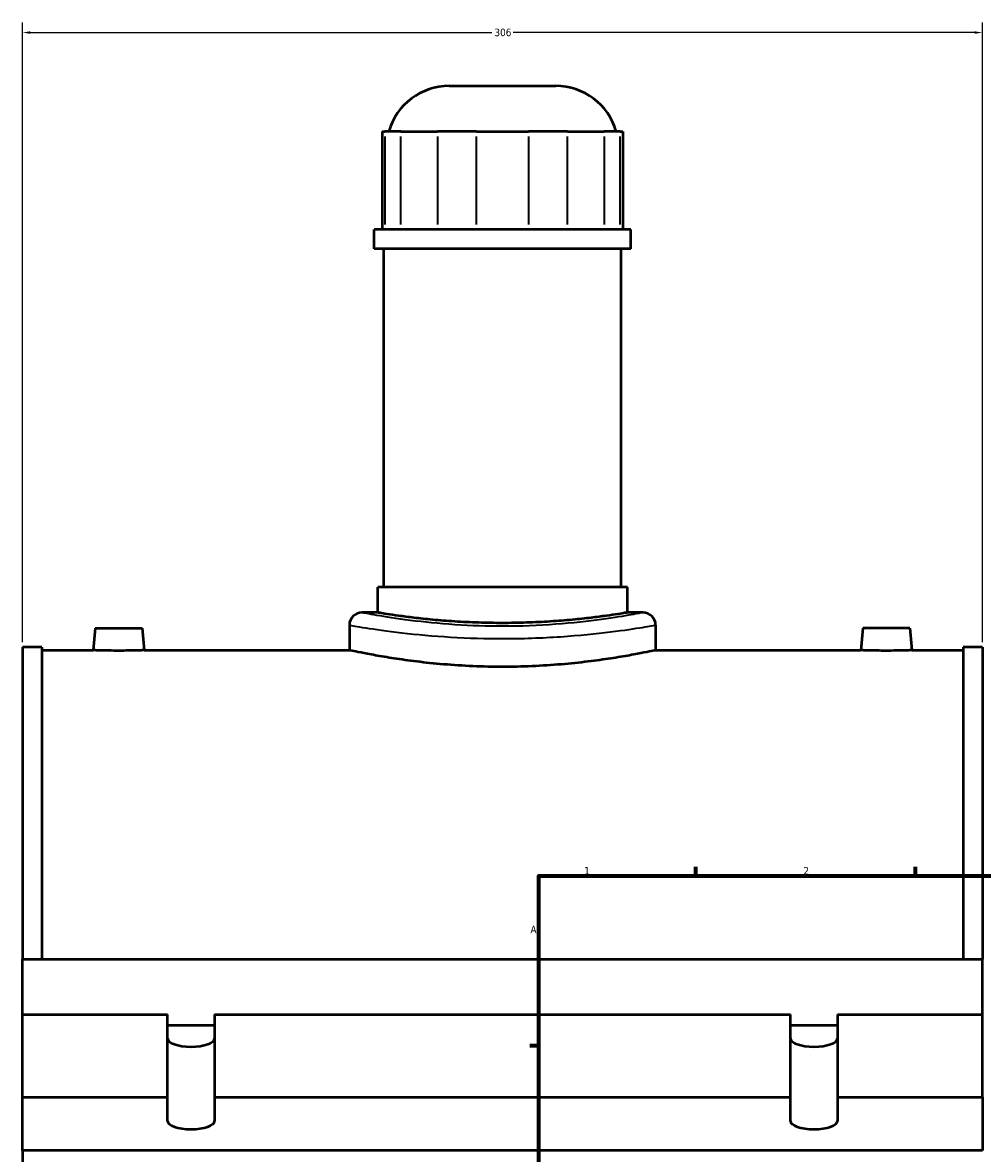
# Model space of a CAD drawing. Header units: millimetres. Extents: x -207 to 1456, y -196 to 1645.
# Tile 3 of 10: x -145 to 161, y 485 to 846. Entities that reach past the tile are written whole.
import ezdxf

# ---------------------------------------------------------------- set-up
doc = ezdxf.new("R2010")
doc.units = ezdxf.units.MM
for name, color, linetype, lineweight in [('Border (ANSI)', 7, 'Continuous', 70), ('Dimension (ANSI)', 7, 'Continuous', 25), ('Visible (ANSI)', 7, 'Continuous', 50), ('Visible Narrow (ANSI)', 7, 'Continuous', 35)]:
    doc.layers.add(name, color=color, linetype=linetype, lineweight=lineweight)
doc.styles.add('Note Text (ANSI)', font='tahoma.ttf')
doc.dimstyles.new('Default - mm (ANSI)', dxfattribs={"dimtxt": 2.4, "dimasz": 2.5, "dimexe": 3.175, "dimexo": 1.6002, "dimgap": 0.8, "dimtad": 0, "dimtoh": 1, "dimdec": 0, "dimrnd": 1e-08, "dimzin": 4, "dimdsep": 46, "dimtxsty": 'Note Text (ANSI)', "dimcen": 0.09, "dimdle": 10, "dimclrd": 256, "dimclre": 256, "dimclrt": 5, "dimadec": 1, "dimazin": 1, "dimtfac": 1.27, "dimtofl": 0, "dimtmove": 0, "dimatfit": 3, "dimfxl": 1, "dimtolj": 1, "dimtzin": 4, "dimlwd": -1, "dimlwe": -1, "dimarcsym": 0})

# ---------------------------------------------------------------- blocks, each defined once
blk = doc.blocks.new('Borders Default Border')
at = {"layer": 'Border (ANSI)'}
for p, q in [((70.08, 574), (70.08, 576.8)), ((140.17, 574), (140.17, 576.8)), ((20, 519.75), (17.2, 519.75))]:
    blk.add_line(p, q, dxfattribs=at)
at = {"layer": 'Border (ANSI)', "flags": 128}
blk.add_lwpolyline([(20, 20), (20, 574), (821, 574), (821, 20), (20, 20)], dxfattribs=at)
at = {"layer": 'Border (ANSI)', "color": 5, "true_color": 0x0000ff, "char_height": 2.4, "attachment_point": 7, "style": 'Note Text (ANSI)'}
for s, insert in [('1', (34.5, 574.4)), ('2', (104.4, 574.4)), ('A', (17.38, 555.68))]:
    blk.add_mtext(s, dxfattribs=dict(at, insert=insert))
blk = doc.blocks.new('*D9')
at = {"layer": 'Defpoints', "color": 0, "transparency": 16777216}
for p in [(161.46, 842.93), (-144.54, 646.93), (161.46, 646.93)]:
    blk.add_point(p, dxfattribs=at)
at = {"layer": 'Dimension (ANSI)', "transparency": 16777216}
for p, q in [((-144.54, 648.53), (-144.54, 846.1)), ((161.46, 648.53), (161.46, 846.1)), ((-142.04, 842.93), (5.09, 842.93)), ((158.96, 842.93), (11.83, 842.93))]:
    blk.add_line(p, q, dxfattribs=at)
for points in [[(-142.04, 843.34), (-142.04, 842.51), (-144.54, 842.93)], [(158.96, 843.34), (158.96, 842.51), (161.46, 842.93)]]:
    blk.add_solid(points, dxfattribs=at)
at = {"layer": 'Dimension (ANSI)', "color": 5, "transparency": 16777216, "insert": (5.89, 844.18), "char_height": 2.4, "attachment_point": 1, "style": 'Note Text (ANSI)'}
blk.add_mtext('\\A1;306', dxfattribs=at)

msp = doc.modelspace()

# ---------------------------------------------------------------- linework, layer by layer
at = {"layer": 'Visible (ANSI)'}
for p, q in [((-8.52, 825.93), (25.44, 825.93)), ((-29.94, 811.37), (-29.08, 811.37)), ((-29.94, 811.37), (-29.94, 780.17)), ((-23.91, 811.37), (-29.08, 811.37)), ((-23.91, 811.37), (-12.25, 811.37)), ((0.22, 811.37), (-12.25, 811.37)), ((0.22, 811.37), (16.7, 811.37)), ((29.17, 811.37), (16.7, 811.37)), ((29.17, 811.37), (40.83, 811.37)), ((45.99, 811.37), (40.83, 811.37)), ((45.99, 811.37), (46.85, 811.37)), ((46.85, 811.37), (46.85, 780.17)), ((49.41, 780.17), (-32.49, 780.17)), ((-32.49, 773.93), (-32.49, 780.17)), ((49.41, 773.93), (49.41, 780.17)), ((49.41, 773.93), (-32.49, 773.93)), ((-29.34, 666.08), (-29.34, 773.93)), ((46.26, 666.08), (46.26, 773.93)), ((48.26, 666.08), (-31.34, 666.08)), ((-31.34, 657.93), (-31.34, 666.08)), ((48.26, 657.93), (48.26, 666.08)), ((-31.34, 657.93), (-36.37, 657.93)), ((53.28, 657.93), (48.26, 657.93)), ((-121.44, 652.93), (-122.05, 645.93)), ((-121.44, 652.93), (-106.44, 652.93)), ((-106.44, 652.93), (-105.83, 645.93)), ((-40.37, 653.93), (-40.37, 645.93)), ((57.28, 653.93), (57.28, 645.93)), ((123.36, 652.93), (122.75, 645.93)), ((138.36, 652.93), (123.36, 652.93)), ((138.36, 652.93), (138.97, 645.93)), ((-144.54, 646.93), (-144.54, 547.37)), ((-138.42, 646.93), (-144.54, 646.93)), ((-138.42, 646.93), (-138.42, 547.37)), ((-138.42, 645.93), (-122.05, 645.93)), ((-105.83, 645.93), (-40.37, 645.93)), ((57.28, 645.93), (122.75, 645.93)), ((138.97, 645.93), (155.34, 645.93)), ((155.34, 646.93), (155.34, 547.37)), ((161.46, 646.93), (155.34, 646.93)), ((161.46, 646.93), (161.46, 547.37)), ((-144.54, 529.74), (-144.54, 547.37)), ((-144.54, 547.37), (161.46, 547.37)), ((161.46, 529.74), (161.46, 547.37)), ((-144.54, 503.43), (-144.54, 529.74)), ((-144.54, 529.74), (-98.34, 529.74)), ((-98.34, 503.43), (-98.34, 529.74)), ((-83.34, 529.74), (100.26, 529.74)), ((-83.34, 529.74), (-83.34, 503.43)), ((100.26, 503.43), (100.26, 529.74)), ((115.26, 529.74), (161.46, 529.74)), ((115.26, 529.74), (115.26, 503.43)), ((161.46, 503.43), (161.46, 529.74)), ((-98.34, 526.32), (-83.34, 526.32)), ((100.26, 526.32), (115.26, 526.32)), ((-144.54, 486.33), (-144.54, 503.43)), ((-144.54, 503.43), (-98.34, 503.43)), ((-98.34, 495.74), (-98.34, 503.43)), ((-83.34, 503.43), (100.26, 503.43)), ((-83.34, 503.43), (-83.34, 495.74)), ((100.26, 495.74), (100.26, 503.43)), ((115.26, 503.43), (161.46, 503.43)), ((115.26, 503.43), (115.26, 495.74)), ((161.46, 503.43), (161.46, 486.33)), ((161.46, 486.33), (-144.54, 486.33)), ((-144.54, 486.33), (-144.54, 475.22))]:
    msp.add_line(p, q, dxfattribs=at)
for centre, radius, start, end in [((-8.52, 805.93), 20, 90, 164.2167), ((25.44, 805.93), 20, 15.7833, 90), ((-36.37, 653.93), 4, 90, 180), ((53.28, 653.93), 4, 0, 90)]:
    msp.add_arc(centre, radius, start, end, dxfattribs=at)
for centre in [(-90.84, 522.05), (107.76, 522.05), (-90.84, 495.74), (107.76, 495.74)]:
    msp.add_ellipse(centre, major_axis=(7.5, 0), ratio=0.34202, start_param=3.141593, end_param=6.283185, dxfattribs=at)
for points, knots in [([(48.26, 657.93), (48.26, 657.93), (48.02, 657.89), (47.01, 657.72), (46.24, 657.6), (44.21, 657.29), (42.94, 657.1), (40.02, 656.7), (38.37, 656.48), (34.84, 656.06), (32.84, 655.85), (28.5, 655.44), (26.15, 655.25), (21.25, 654.94), (18.69, 654.81), (13.55, 654.65), (10.96, 654.6), (5.95, 654.6), (3.37, 654.65), (-1.78, 654.81), (-4.33, 654.94), (-9.24, 655.25), (-11.58, 655.44), (-15.93, 655.85), (-17.92, 656.06), (-21.45, 656.48), (-23.1, 656.7), (-26.03, 657.1), (-27.29, 657.29), (-29.32, 657.6), (-30.09, 657.72), (-31.1, 657.89), (-31.34, 657.93), (-31.34, 657.93)], [6.008796, 6.008796, 6.008796, 6.008796, 6.759885, 6.759885, 7.510975, 7.510975, 8.262065, 8.262065, 9.013154, 9.013154, 9.764264, 9.764264, 10.515373, 10.515373, 11.266482, 11.266482, 12.017592, 12.017592, 12.768701, 12.768701, 13.51981, 13.51981, 14.27092, 14.27092, 15.022029, 15.022029, 15.773119, 15.773119, 16.524208, 16.524208, 17.275298, 17.275298, 18.026387, 18.026387, 18.026387, 18.026387]), ([(-105.83, 645.93), (-105.83, 645.93), (-106.03, 645.92), (-106.86, 645.89), (-107.48, 645.87), (-108.92, 645.84), (-109.83, 645.82), (-111.83, 645.79), (-112.92, 645.78), (-114.96, 645.78), (-116.05, 645.79), (-118.05, 645.82), (-118.96, 645.84), (-120.4, 645.87), (-121.02, 645.89), (-121.85, 645.92), (-122.05, 645.93), (-122.05, 645.93)], [1.223402, 1.223402, 1.223402, 1.223402, 1.529198, 1.529198, 1.834994, 1.834994, 2.140899, 2.140899, 2.446804, 2.446804, 2.752709, 2.752709, 3.058614, 3.058614, 3.36441, 3.36441, 3.670207, 3.670207, 3.670207, 3.670207]), ([(57.28, 645.93), (57.28, 645.93), (56.99, 645.86), (55.75, 645.6), (54.8, 645.41), (52.31, 644.91), (50.76, 644.61), (47.18, 643.97), (45.15, 643.63), (40.82, 642.97), (38.38, 642.62), (33.05, 641.98), (30.18, 641.67), (24.16, 641.17), (21.03, 640.97), (14.71, 640.7), (11.53, 640.64), (5.38, 640.64), (2.21, 640.7), (-4.11, 640.97), (-7.25, 641.17), (-13.26, 641.67), (-16.14, 641.98), (-21.46, 642.62), (-23.9, 642.97), (-28.23, 643.63), (-30.26, 643.97), (-33.84, 644.61), (-35.39, 644.91), (-37.89, 645.41), (-38.83, 645.6), (-40.07, 645.86), (-40.37, 645.93), (-40.37, 645.93)], [7.381347, 7.381347, 7.381347, 7.381347, 8.303981, 8.303981, 9.226615, 9.226615, 10.149249, 10.149249, 11.071884, 11.071884, 11.994586, 11.994586, 12.917289, 12.917289, 13.839991, 13.839991, 14.762694, 14.762694, 15.685396, 15.685396, 16.608099, 16.608099, 17.530801, 17.530801, 18.453504, 18.453504, 19.376138, 19.376138, 20.298772, 20.298772, 21.221406, 21.221406, 22.144041, 22.144041, 22.144041, 22.144041]), ([(138.97, 645.93), (138.97, 645.93), (138.77, 645.92), (137.94, 645.89), (137.32, 645.87), (135.88, 645.84), (134.97, 645.82), (132.97, 645.79), (131.88, 645.78), (130.86, 645.78), (129.84, 645.78), (128.75, 645.79), (126.75, 645.82), (125.84, 645.84), (124.4, 645.87), (123.78, 645.89), (122.95, 645.92), (122.75, 645.93), (122.75, 645.93)], [3.670207, 3.670207, 3.670207, 3.670207, 3.976003, 3.976003, 4.281799, 4.281799, 4.587704, 4.587704, 4.893609, 4.893609, 4.893609, 5.199514, 5.199514, 5.505419, 5.505419, 5.811215, 5.811215, 6.117011, 6.117011, 6.117011, 6.117011])]:
    msp.add_open_spline(points, degree=3, knots=knots, dxfattribs=at)
at = {"layer": 'Visible Narrow (ANSI)'}
for p, q in [((-29.08, 809.81), (-29.08, 781.73)), ((-23.91, 781.73), (-23.91, 809.81)), ((-12.25, 809.81), (-12.25, 781.73)), ((0.22, 781.73), (0.22, 809.81)), ((16.7, 809.81), (16.7, 781.73)), ((29.17, 781.73), (29.17, 809.81)), ((40.83, 809.81), (40.83, 781.73)), ((45.99, 781.73), (45.99, 809.81))]:
    msp.add_line(p, q, dxfattribs=at)
for points, knots in [([(53.28, 657.93), (53.28, 657.93), (52.49, 657.77), (49.2, 657.17), (46.48, 656.68), (39.24, 655.6), (34.61, 655), (24.27, 654.05), (18.56, 653.71), (7.54, 653.5), (2.25, 653.59), (-8.1, 654.1), (-13.14, 654.54), (-22.29, 655.58), (-26.33, 656.18), (-32.55, 657.2), (-34.71, 657.61), (-36.15, 657.88), (-36.36, 657.93), (-36.36, 657.93)], [22.13667, 22.13667, 22.13667, 22.13667, 23.656345, 23.656345, 25.386076, 25.386076, 27.231449, 27.231449, 29.067946, 29.067946, 30.705088, 30.705088, 32.426209, 32.426209, 34.247442, 34.247442, 36.089889, 36.089889, 36.894447, 36.894447, 36.894447, 36.894447]), ([(-40.36, 653.93), (-40.36, 653.93), (-40.13, 653.89), (-38.56, 653.62), (-36.21, 653.21), (-29.44, 652.21), (-25.03, 651.62), (-15.06, 650.59), (-9.58, 650.16), (1.7, 649.66), (7.46, 649.57), (19.46, 649.78), (25.68, 650.11), (36.94, 651.05), (41.98, 651.64), (49.87, 652.7), (52.83, 653.18), (56.42, 653.77), (57.28, 653.93), (57.28, 653.93)], [-36.894447, -36.894447, -36.894447, -36.894447, -36.089889, -36.089889, -34.247442, -34.247442, -32.426209, -32.426209, -30.705088, -30.705088, -29.067946, -29.067946, -27.231449, -27.231449, -25.386076, -25.386076, -23.656345, -23.656345, -22.13667, -22.13667, -22.13667, -22.13667])]:
    msp.add_open_spline(points, degree=3, knots=knots, dxfattribs=at)

# ---------------------------------------------------------------- block references
msp.add_blockref('Borders Default Border', (0, 0))

# ---------------------------------------------------------------- dimensions: what is measured, and where the dimension line sits
at = {"layer": 'Dimension (ANSI)'}
dim = msp.add_linear_dim(base=(161.46, 842.93), p1=(-144.54, 646.93), p2=(161.46, 646.93), dimstyle='Default - mm (ANSI)', override={"dimgap": 0.8, "dimtoh": 0, "dimdec": 0, "dimtol": 0, "dimlim": 0, "dimtp": 0, "dimtm": 0, "dimtdec": 2, "dimatfit": 1}, dxfattribs=at)
dim.commit()
dim.dimension.update_dxf_attribs({"geometry": '*D9', "text_midpoint": (8.46, 842.93), "dimtype": 160})

doc.saveas('drawing.dxf')
